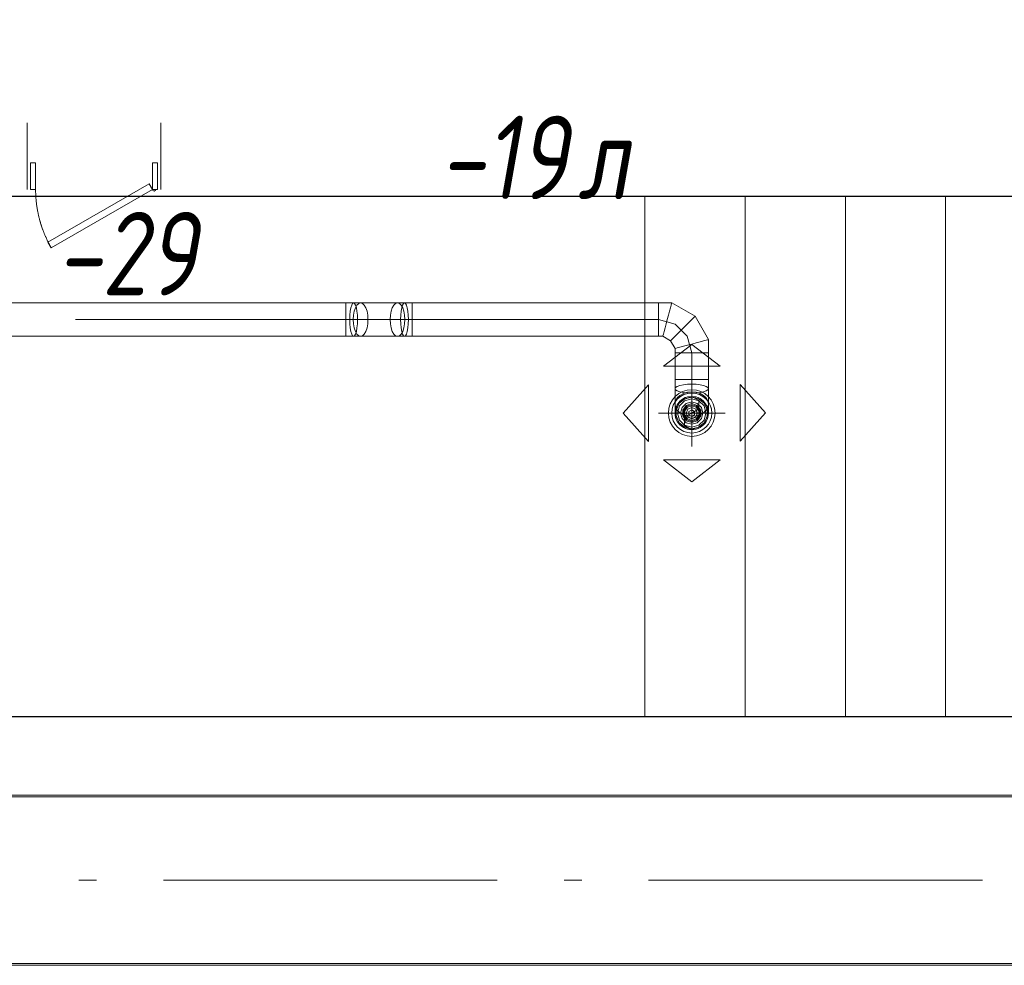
# Model space of a CAD drawing. Header units: millimetres. Extents: x -521669 to 178656, y -69521 to 433382.
# Tile 23 of 256: x -503789 to -500840, y 410374 to 413208. Entities that reach past the tile are written whole.
import ezdxf
from ezdxf import colors
from ezdxf.entities.mleader import LeaderData, LeaderLine
from ezdxf.math import Vec2, Vec3

# ---------------------------------------------------------------- set-up
doc = ezdxf.new("R2010")
doc.units = ezdxf.units.MM
doc.linetypes.add('-D1-02х01', pattern=[3, 2, -1])
doc.linetypes.add('DASHDOT', pattern=[25.4, 12.7, -6.35, 0, -6.35])
doc.layers.get('Defpoints').update_dxf_attribs({"color": 31})
for name, color, linetype, lineweight in [('A-DOOR', 7, 'Continuous', 5), ('A-DOOR-IDEN', 7, 'Continuous', 9), ('dim_razv', 93, 'DASHDOT', 9), ('S-STRS', 7, 'Continuous', 5)]:
    doc.layers.add(name, color=color, linetype=linetype, lineweight=lineweight)
doc.layers.add('PDF5_Geometry', color=7, linetype='Continuous', true_color=0xaaaaaa)
doc.styles.add('fl_iso paper', font='isocpeur.ttf', dxfattribs={"width": 0.8, "oblique": 10})
doc.styles.add('In tre', font='isocpeur.ttf', dxfattribs={"width": 0.8, "oblique": 10})

# ---------------------------------------------------------------- blocks, each defined once
blk = doc.blocks.new('A_MEQ_DoorWall - ОВ-7390425-50_AS_M_L33')
at = {"layer": 'A-DOOR'}
for p, q in [((253.1, 275), (-50, 100)), ((263.1, 257.7), (253.1, 275)), ((-40, 82.7), (263.1, 257.7)), ((-75, 100), (-75, -100)), ((-50, 100), (-65, 100)), ((-65, 100), (-65, 20)), ((-50, 20), (-50, 100)), ((-50, 100), (-40, 82.7)), ((315, 100), (300, 100)), ((300, 100), (300, 20)), ((315, 20), (315, 100)), ((325, 100), (325, -100)), ((-65, 20), (-50, 20)), ((300, 20), (315, 20))]:
    blk.add_line(p, q, dxfattribs=at)
at = {"layer": 'A-DOOR', "linetype": '-D1-02х01'}
blk.add_arc((-50, 100), 350, 360, 30, dxfattribs=at)
at = {"layer": 'A-DOOR'}
blk.add_arc((-55, 100), 5, 0, 180, dxfattribs=at)
blk = doc.blocks.new('hjhjggy666')
at = {"layer": 'Defpoints'}
blk.add_lwpolyline([(11200, 1732.3), (13160, 1732), (13160, 1559.7), (18660, 1559.9), (18660, 0), (15240, 0), (15240, 0), (14190, 0), (14190, 0), (6030, 0)], dxfattribs=at)
at = {"layer": 'S-STRS'}
for p, q in [((17180, 1560), (17180, 0)), ((17480, 1560), (17480, 0)), ((17780, 1560), (17780, 0)), ((18080, 1560), (18080, 0)), ((18080, 1560), (18080, 0))]:
    blk.add_line(p, q, dxfattribs=at)
at = {"layer": 'A-DOOR', "color": 8, "true_color": 0x7f7f7f, "rotation": 180}
blk.add_blockref('A_MEQ_DoorWall - ОВ-7390425-50_AS_M_L33', (15655, 1680), dxfattribs=at)
at = {"layer": 'A-DOOR-IDEN', "lineweight": 5, "char_height": 250, "attachment_point": 1, "style": 'fl_iso paper'}
for s, insert, width in [('-19', (16563.9, 1801), 372.785), ('л', (16978.5, 1801), 150.316), ('-29', (15416.6, 1512.7), 372.785)]:
    blk.add_mtext(s, dxfattribs=dict(at, insert=insert, width=width))
blk = doc.blocks.new('ftfyjjj')
at = {"layer": 'PDF5_Geometry', "color": 1, "lineweight": 18, "true_color": 0xff0000}
for points in [[(19278.1, 9310), (22804.1, 9310), (22804.1, 9311.7), (22804.1, 9316.7), (22804.1, 9324.6), (22804.1, 9335), (22804.1, 9347.1), (22804.1, 9360), (21994, 9360), (22804.1, 9360), (22804.1, 9347.1), (22804.1, 9335), (22804.1, 9324.6), (22804.1, 9316.7), (22804.1, 9311.7), (22804.1, 9310), (22827.4, 9310), (22824.4, 9311.7), (22821.6, 9316.7), (22819.2, 9324.6), (22817.3, 9335), (22816.2, 9347.1), (22815.8, 9360), (22816.2, 9372.9), (22817.3, 9385), (22819.2, 9395.3), (22821.6, 9403.3), (22824.4, 9408.3), (22827.4, 9410), (22830.5, 9408.3), (22833.2, 9403.3), (22835.7, 9395.3), (22837.5, 9385), (22838.7, 9372.9), (22839.1, 9360), (22838.7, 9347.1), (22837.5, 9335), (22835.7, 9324.6), (22833.2, 9316.7), (22830.5, 9311.7), (22827.4, 9310), (22848.3, 9310), (22958.8, 9310), (22964.5, 9311.7), (22969.8, 9316.7), (22974.4, 9324.6), (22977.9, 9335), (22980.1, 9347.1), (22980.9, 9360), (22980.1, 9372.9), (22977.9, 9385), (22974.4, 9395.3), (22969.8, 9403.3), (22964.5, 9408.3), (22958.8, 9410), (22848.3, 9410), (22842.6, 9408.3), (22837.3, 9403.3), (22832.7, 9395.3), (22829.2, 9385), (22827, 9372.9), (22826.2, 9360), (22827, 9347.1), (22829.2, 9335), (22832.7, 9324.6), (22837.3, 9316.7), (22842.6, 9311.7), (22848.3, 9310), (22854.1, 9311.7), (22859.4, 9316.7), (22864, 9324.6), (22867.5, 9335), (22869.7, 9347.1), (22870.4, 9360), (22869.7, 9372.9), (22867.5, 9385), (22864, 9395.3), (22859.4, 9403.3), (22854.1, 9408.3), (22848.3, 9410), (22827.4, 9410), (22804.1, 9410), (19278.1, 9410)], [(23740, 9360), (23740, 9372.9), (23740, 9385), (23740, 9395.3), (23740, 9403.3), (23740, 9408.3), (23740, 9410)], [(23740, 9410), (23740, 9408.3), (23740, 9403.3), (23740, 9395.3), (23740, 9385), (23740, 9372.9), (23740, 9360)], [(23740, 9360), (23740, 9372.9), (23740, 9385), (23740, 9395.3), (23740, 9403.3), (23740, 9408.3), (23740, 9410)], [(23740, 9410), (23740, 9408.3), (23740, 9403.3), (23740, 9395.3), (23740, 9385), (23740, 9372.9), (23740, 9360)], [(22826.8, 9360), (22804.1, 9360)], [(22848.3, 9360), (22826.8, 9360)], [(23003, 9360), (22980.3, 9360), (22958.8, 9360)], [(23003, 9360), (23740, 9360)], [(23003, 9310), (23003, 9311.7), (23003, 9316.7), (23003, 9324.6), (23003, 9335), (23003, 9347.1), (23003, 9360)], [(23740, 9310), (23740, 9311.7), (23740, 9316.7), (23740, 9324.6), (23740, 9335), (23740, 9347.1), (23740, 9360)], [(23740, 9360), (23740, 9347.1), (23740, 9335), (23740, 9324.6), (23740, 9316.7), (23740, 9311.7), (23740, 9310)], [(23740, 9360), (23740, 9347.1), (23740, 9335), (23740, 9324.6), (23740, 9316.7), (23740, 9311.7), (23740, 9310)], [(23740, 9310), (23740, 9311.7), (23740, 9316.7), (23740, 9324.6), (23740, 9335), (23740, 9347.1), (23740, 9360)], [(23790, 9346.6), (23740, 9360)], [(23766.8, 9360), (23763.3, 9347.1), (23760.1, 9335), (23757.3, 9324.6), (23755.2, 9316.7), (23753.8, 9311.7), (23753.4, 9310)], [(23753.4, 9310), (23753.8, 9311.7), (23755.2, 9316.7), (23757.3, 9324.6), (23760.1, 9335), (23763.3, 9347.1), (23766.8, 9360)], [(23826.6, 9310), (23790, 9346.6)], [(23003, 9310), (23740, 9310)], [(23740, 9310), (23753.4, 9310)], [(23753.4, 9310), (23776.6, 9296.6)], [(23776.6, 9296.6), (23790, 9273.4)], [(23840, 9260), (23826.6, 9310)], [(23790, 9273.4), (23790, 9260)], [(23840, 9260), (23827, 9260), (23815, 9260), (23804.6, 9260), (23796.7, 9260), (23791.7, 9260), (23790, 9260)], [(23790, 9260), (23791.7, 9260), (23796.7, 9260), (23804.6, 9260), (23815, 9260), (23827, 9260), (23840, 9260)], [(23790, 9260), (23790, 9180)], [(23840, 9260), (23840, 9180)], [(23840, 9260), (23840, 9180)], [(23790, 9180), (23791.7, 9180), (23796.7, 9180), (23804.6, 9180), (23815, 9180), (23827, 9180), (23840, 9180)], [(23840, 9180), (23827, 9180), (23815, 9180), (23804.6, 9180), (23796.7, 9180), (23791.7, 9180), (23790, 9180)], [(23790, 9180), (23790, 9153.2)], [(23840, 8980), (23840, 9180), (23852.9, 9180), (23865, 9180), (23875.3, 9180), (23883.3, 9180), (23888.3, 9180), (23890, 9180), (23888.3, 9180), (23883.3, 9180), (23875.3, 9180), (23865, 9180), (23852.9, 9180), (23840, 9180), (23840, 9130)], [(23790, 9153.2), (23790, 9106.8)], [(23840, 9080), (23840, 9093.4), (23840, 9130), (23861.7, 9117.5), (23861.7, 9092.5), (23840, 9080), (23818.3, 9067.5), (23818.3, 9042.5), (23840, 9030), (23827, 9031.7), (23815, 9036.7), (23804.6, 9044.6), (23796.7, 9055), (23791.7, 9067), (23790, 9080), (23791.7, 9067), (23796.7, 9055), (23804.6, 9044.6), (23815, 9036.7), (23827, 9031.7), (23840, 9030)], [(23840, 9130), (23827, 9128.3), (23815, 9123.3), (23804.6, 9115.3), (23796.7, 9105), (23791.7, 9092.9), (23790, 9080)], [(23790, 9080), (23791.7, 9092.9), (23796.7, 9105), (23804.6, 9115.3), (23815, 9123.3), (23827, 9128.3), (23840, 9130)], [(23790, 9106.8), (23790, 9080)], [(23740, 9080), (23940, 9080)]]:
    blk.add_lwpolyline(points, dxfattribs=at)
for points in [[(22804.1, 9360), (22804.1, 9372.9), (22804.1, 9385), (22804.1, 9395.3), (22804.1, 9403.3), (22804.1, 9408.3), (22804.1, 9410), (22804.1, 9408.3), (22804.1, 9403.3), (22804.1, 9395.3), (22804.1, 9385), (22804.1, 9372.9)], [(22804.1, 9360), (22804.1, 9372.9), (22804.1, 9385), (22804.1, 9395.3), (22804.1, 9403.3), (22804.1, 9408.3), (22804.1, 9410), (22804.1, 9408.3), (22804.1, 9403.3), (22804.1, 9395.3), (22804.1, 9385), (22804.1, 9372.9), (22804.1, 9360), (22804.1, 9347.1), (22804.1, 9335), (22804.1, 9324.6), (22804.1, 9316.7), (22804.1, 9311.7), (22804.1, 9310), (22804.1, 9311.7), (22804.1, 9316.7), (22804.1, 9324.6), (22804.1, 9335), (22804.1, 9347.1)], [(22848.3, 9310), (22842.6, 9311.7), (22837.3, 9316.7), (22832.7, 9324.6), (22829.2, 9335), (22827, 9347.1), (22826.2, 9360), (22827, 9372.9), (22829.2, 9385), (22832.7, 9395.3), (22837.3, 9403.3), (22842.6, 9408.3), (22848.3, 9410), (22854.1, 9408.3), (22859.4, 9403.3), (22864, 9395.3), (22867.5, 9385), (22869.7, 9372.9), (22870.4, 9360), (22869.7, 9347.1), (22867.5, 9335), (22864, 9324.6), (22859.4, 9316.7), (22854.1, 9311.7)], [(22979.7, 9410), (22982.7, 9408.3), (22985.5, 9403.3), (22987.9, 9395.3), (22989.8, 9385), (22990.9, 9372.9), (22991.3, 9360), (22990.9, 9347.1), (22989.8, 9335), (22987.9, 9324.6), (22985.5, 9316.7), (22982.7, 9311.7), (22979.7, 9310), (22976.7, 9311.7), (22973.9, 9316.7), (22971.5, 9324.6), (22969.6, 9335), (22968.4, 9347.1), (22968, 9360), (22968.4, 9372.9), (22969.6, 9385), (22971.5, 9395.3), (22973.9, 9403.3), (22976.7, 9408.3)], [(23003, 9410), (23003, 9408.3), (23003, 9403.3), (23003, 9395.3), (23003, 9385), (23003, 9372.9), (23003, 9360), (23003, 9347.1), (23003, 9335), (23003, 9324.6), (23003, 9316.7), (23003, 9311.7), (23003, 9310), (23003, 9311.7), (23003, 9316.7), (23003, 9324.6), (23003, 9335), (23003, 9347.1), (23003, 9360), (23003, 9372.9), (23003, 9385), (23003, 9395.3), (23003, 9403.3), (23003, 9408.3)], [(22848.3, 9360), (22958.8, 9360)], [(23813.2, 9333.2), (23822.7, 9342.7), (23831.5, 9351.5), (23839.1, 9359.1), (23844.9, 9364.9), (23848.6, 9368.5), (23849.8, 9369.8), (23848.6, 9368.5), (23844.9, 9364.9), (23839.1, 9359.1), (23831.5, 9351.5), (23822.7, 9342.7)], [(23813.2, 9333.2), (23803.7, 9323.7), (23794.9, 9314.9), (23787.3, 9307.3), (23781.5, 9301.5), (23777.8, 9297.8), (23776.6, 9296.6), (23777.8, 9297.8), (23781.5, 9301.5), (23787.3, 9307.3), (23794.9, 9314.9), (23803.7, 9323.7)], [(23840, 9286.8), (23852.9, 9290.3), (23865, 9293.5), (23875.3, 9296.2), (23883.3, 9298.4), (23888.3, 9299.7), (23890, 9300.2), (23888.3, 9299.7), (23883.3, 9298.4), (23875.3, 9296.2), (23865, 9293.5), (23852.9, 9290.3)], [(23755.1, 9220.6), (23840, 9285.8), (23924.8, 9220.6)], [(23840, 9286.8), (23827, 9283.3), (23815, 9280.1), (23804.6, 9277.3), (23796.7, 9275.2), (23791.7, 9273.8), (23790, 9273.4), (23791.7, 9273.8), (23796.7, 9275.2), (23804.6, 9277.3), (23815, 9280.1), (23827, 9283.3)], [(23790, 9260), (23791.7, 9260), (23796.7, 9260), (23804.6, 9260), (23815, 9260), (23827, 9260), (23840, 9260), (23852.9, 9260), (23865, 9260), (23875.3, 9260), (23883.3, 9260), (23888.3, 9260), (23890, 9260), (23888.3, 9260), (23883.3, 9260), (23875.3, 9260), (23865, 9260), (23852.9, 9260), (23840, 9260), (23827, 9260), (23815, 9260), (23804.6, 9260), (23796.7, 9260), (23791.7, 9260)], [(23840, 9180), (23827, 9180), (23815, 9180), (23804.6, 9180), (23796.7, 9180), (23791.7, 9180), (23790, 9180), (23791.7, 9180), (23796.7, 9180), (23804.6, 9180), (23815, 9180), (23827, 9180)], [(23710.1, 9164.4), (23635, 9079.6), (23710.1, 8994.8)], [(23890, 9153.2), (23888.3, 9156.7), (23883.3, 9159.9), (23875.3, 9162.6), (23865, 9164.8), (23852.9, 9166.1), (23840, 9166.6), (23827, 9166.1), (23815, 9164.8), (23804.6, 9162.6), (23796.7, 9159.9), (23791.7, 9156.7), (23790, 9153.2), (23791.7, 9149.7), (23796.7, 9146.5), (23804.6, 9143.7), (23815, 9141.6), (23827, 9140.2), (23840, 9139.8), (23852.9, 9140.2), (23865, 9141.6), (23875.3, 9143.7), (23883.3, 9146.5), (23888.3, 9149.7)], [(23890, 9106.8), (23888.3, 9116.3), (23883.3, 9125.1), (23875.3, 9132.7), (23865, 9138.5), (23852.9, 9142.1), (23840, 9143.4), (23827, 9142.1), (23815, 9138.5), (23804.6, 9132.7), (23796.7, 9125.1), (23791.7, 9116.3), (23790, 9106.8), (23791.7, 9097.3), (23796.7, 9088.5), (23804.6, 9080.9), (23815, 9075.1), (23827, 9071.4), (23840, 9070.2), (23852.9, 9071.4), (23865, 9075.1), (23875.3, 9080.9), (23883.3, 9088.5), (23888.3, 9097.3)], [(23985.4, 9165.8), (24060.6, 9081), (23985.4, 8996.1)], [(23790, 9080), (23804.6, 9044.6), (23840, 9030), (23875.3, 9044.6), (23890, 9080), (23875.3, 9115.3), (23840, 9130), (23804.6, 9115.3)], [(23840, 9127.5), (23819.4, 9122.8), (23802.8, 9109.6), (23793.7, 9090.5), (23793.7, 9069.4), (23802.8, 9050.4), (23819.4, 9037.2), (23840, 9032.5), (23860.6, 9037.2), (23877.1, 9050.4), (23886.3, 9069.4), (23886.3, 9090.5), (23877.1, 9109.6), (23860.6, 9122.8)], [(23840, 9037.5), (23818.8, 9043.2), (23803.2, 9058.7), (23797.5, 9080), (23803.2, 9101.2), (23818.8, 9116.8), (23840, 9122.5), (23861.2, 9116.8), (23876.8, 9101.2), (23882.5, 9080), (23876.8, 9058.7), (23861.2, 9043.2)], [(23840, 9113.3), (23823.3, 9108.8), (23811.1, 9096.6), (23806.7, 9080), (23811.1, 9063.3), (23823.3, 9051.1), (23840, 9046.7), (23856.6, 9051.1), (23868.8, 9063.3), (23873.3, 9080), (23868.8, 9096.6), (23856.6, 9108.8)], [(23840, 9051.7), (23823.3, 9057.1), (23813, 9071.2), (23813, 9088.7), (23823.3, 9102.9), (23840, 9108.3), (23856.6, 9102.9), (23866.9, 9088.7), (23866.9, 9071.2), (23856.6, 9057.1)], [(23840, 9105), (23825.3, 9100.2), (23816.2, 9087.7), (23816.2, 9072.3), (23825.3, 9059.7), (23840, 9055), (23854.7, 9059.7), (23863.8, 9072.3), (23863.8, 9087.7), (23854.7, 9100.2)], [(23840, 9102), (23827, 9097.8), (23819.1, 9086.8), (23819.1, 9073.2), (23827, 9062.2), (23840, 9058), (23852.9, 9062.2), (23860.9, 9073.2), (23860.9, 9086.8), (23852.9, 9097.8)], [(23840, 9063), (23828, 9068), (23823, 9080), (23828, 9092), (23840, 9097), (23852, 9092), (23857, 9080), (23852, 9068)], [(23840, 9096.6), (23828.2, 9091.8), (23823.3, 9080), (23828.2, 9068.2), (23840, 9063.3), (23851.8, 9068.2), (23856.6, 9080), (23851.8, 9091.8)], [(23840, 9090), (23831.3, 9085), (23831.3, 9075), (23840, 9070), (23848.6, 9075), (23848.6, 9085)], [(23840, 9030), (23852.9, 9031.7), (23865, 9036.7), (23875.3, 9044.6), (23883.3, 9055), (23888.3, 9067), (23890, 9080), (23888.3, 9067), (23883.3, 9055), (23875.3, 9044.6), (23865, 9036.7), (23852.9, 9031.7)], [(23755.1, 8939.4), (23840, 8874.2), (23924.8, 8939.4)]]:
    blk.add_lwpolyline(points, close=True, dxfattribs=at)
blk.add_lwpolyline([(23890, 9080, 1), (23790, 9080, 1.000706), (23890, 9080, -1.000706), (23790, 9080, -1), (23890, 9080, 1), (23790, 9080, 1.000706), (23890, 9080, -1.000706), (23790, 9080, -1), (23890, 9080), (23888.3, 9092.9), (23883.3, 9105), (23875.3, 9115.3), (23865, 9123.3), (23852.9, 9128.3), (23840, 9130), (23852.9, 9128.3), (23865, 9123.3), (23875.3, 9115.3), (23883.3, 9105), (23888.3, 9092.9), (23890, 9080), (23890, 9106.8), (23890, 9153.2), (23890, 9180), (23888.3, 9180), (23883.3, 9180), (23875.3, 9180), (23865, 9180), (23852.9, 9180), (23840, 9180), (23852.9, 9180), (23865, 9180), (23875.3, 9180), (23883.3, 9180), (23888.3, 9180), (23890, 9180), (23890, 9260), (23888.3, 9260), (23883.3, 9260), (23875.3, 9260), (23865, 9260), (23852.9, 9260), (23840, 9260), (23852.9, 9260), (23865, 9260), (23875.3, 9260), (23883.3, 9260), (23888.3, 9260), (23890, 9260), (23890, 9300.2), (23849.8, 9369.8), (23780.2, 9410), (23779.7, 9408.3), (23778.4, 9403.3), (23776.2, 9395.3), (23773.5, 9385), (23770.2, 9372.9), (23766.8, 9360), (23770.2, 9372.9), (23773.5, 9385), (23776.2, 9395.3), (23778.4, 9403.3), (23779.7, 9408.3), (23780.2, 9410), (23740, 9410), (23003, 9410), (23003, 9408.3), (23003, 9403.3), (23003, 9395.3), (23003, 9385), (23003, 9372.9), (23003, 9360), (23003, 9372.9), (23003, 9385), (23003, 9395.3), (23003, 9403.3), (23003, 9408.3), (23003, 9410), (22979.7, 9410), (22958.8, 9410), (22953.1, 9408.3), (22947.8, 9403.3), (22943.2, 9395.3), (22939.6, 9385), (22937.5, 9372.9), (22936.7, 9360), (22937.5, 9347.1), (22939.6, 9335), (22943.2, 9324.6), (22947.8, 9316.7), (22953.1, 9311.7), (22958.8, 9310), (22964.5, 9311.7), (22969.8, 9316.7), (22974.4, 9324.6), (22977.9, 9335), (22980.1, 9347.1), (22980.9, 9360), (22980.1, 9372.9), (22977.9, 9385), (22974.4, 9395.3), (22969.8, 9403.3), (22964.5, 9408.3), (22958.8, 9410), (22953.1, 9408.3), (22947.8, 9403.3), (22943.2, 9395.3), (22939.6, 9385), (22937.5, 9372.9), (22936.7, 9360), (22937.5, 9347.1), (22939.6, 9335), (22943.2, 9324.6), (22947.8, 9316.7), (22953.1, 9311.7), (22958.8, 9310), (22979.7, 9310), (23003, 9310), (23003, 9311.7), (23003, 9316.7), (23003, 9324.6), (23003, 9335), (23003, 9347.1), (23003, 9360), (23740, 9360)], format="xyb", dxfattribs=at)
for points in [[(23770, 9080, 1), (23910, 9080, 1)], [(23780, 9080, 1), (23900, 9080, 0.999412)]]:
    blk.add_lwpolyline(points, format="xyb", close=True, dxfattribs=at)
at = {"layer": 'PDF5_Geometry', "color": 3, "lineweight": 18, "true_color": 0x00ff00}
for points in [[(20724, 7935), (26244, 7935)], [(20724, 7430), (26244, 7430)]]:
    blk.add_lwpolyline(points, close=True, dxfattribs=at)
for points in [[(20724, 7930), (26244, 7930)], [(26244, 7930), (20724, 7930)], [(22004.7, 7680), (22057.6, 7680)], [(22257.6, 7680), (23257.6, 7680)], [(22484.9, 7680), (23215.3, 7680)], [(23457.6, 7680), (23510.5, 7680)], [(23710.5, 7680), (24710.5, 7680)], [(20724, 7425), (26244, 7425)], [(26244, 7425), (20724, 7425)]]:
    blk.add_lwpolyline(points, dxfattribs=at)
at = {"layer": 'PDF5_Geometry', "color": 1, "lineweight": 18, "true_color": 0xff0000}
for radius, start, end in [(70, 360, 180), (60, 0.0337, 179.9663), (70, 180, 0), (60, 180, 360)]:
    blk.add_arc((23840, 9080), radius, start, end, dxfattribs=at)

msp = doc.modelspace()

# ---------------------------------------------------------------- block references
for name, p in [('ftfyjjj', (-525616.356126, 402948.950929)), ('hjhjggy666', (-519096.356126, 411118.950929))]:
    msp.add_blockref(name, p)

# ---------------------------------------------------------------- leaders
at = {"layer": 'dim_razv', "color": 0, "linetype": 'ByBlock'}
ml = msp.add_multileader_mtext('Standard', dxfattribs=at)
ml.set_content('Окраска запотолочного пространства в белый цвет RAL9016', style='In tre')
ml.set_leader_properties()
ml.build(insert=Vec2(0, 0))
ml.multileader.update_dxf_attribs({"text_left_attachment_type": 6, "text_right_attachment_type": 6, "dogleg_length": 1, "arrow_head_size": 0, "scale": 50})
ctx = ml.context
ctx.base_point, ctx.scale, ctx.char_height, ctx.arrow_head_size, ctx.landing_gap_size, ctx.plane_origin = Vec3(-367167.078131, 413010.706498), 50, 150, 0, 4.5, Vec3(-369056.179915, 409320.128888)
ctx.left_attachment, ctx.right_attachment, ctx.text_align_type = 6, 6, 2
notes = []
notes.append((ctx, [(0, (1, 1, 0), (-364171.629083, 413010.706498), (-1, 0), 50, [(0, [(-363881.28357, 411320.737713)], 0, [])])]))
ctx.mtext.insert, ctx.mtext.width, ctx.mtext.alignment, ctx.mtext.flow_direction = Vec3(-364226.129083, 413190.706498), 3148.85192292, 3, 5
for ctx, leaders in notes:
    for number, flags, end, landing, length, lines in leaders:
        leader = LeaderData()
        leader.index, (leader.has_last_leader_line, leader.has_dogleg_vector, leader.attachment_direction) = number, flags
        leader.last_leader_point, leader.dogleg_vector, leader.dogleg_length = Vec3(end), Vec3(landing), length
        for number, points, colour, breaks in lines:
            line = LeaderLine()
            line.index, line.vertices, line.color, line.breaks = number, Vec3.list(points), colors.encode_raw_color(colour), breaks
            leader.lines.append(line)
        ctx.leaders.append(leader)

doc.saveas('drawing.dxf')
